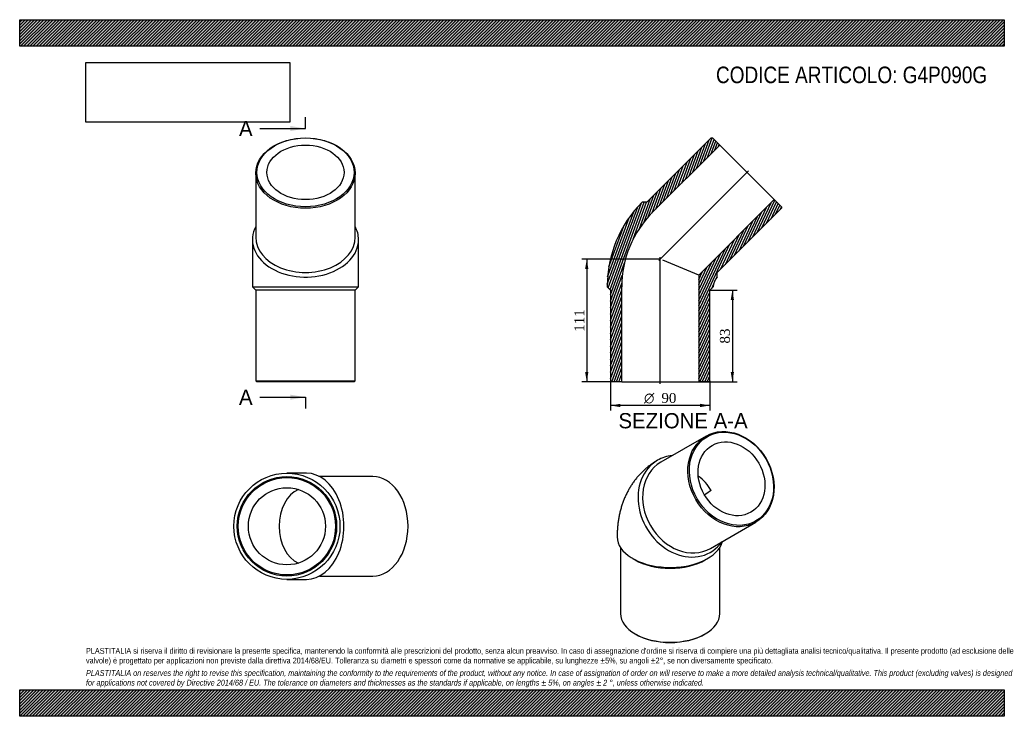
# Model space of a CAD drawing. Header units: millimetres. Extents: x 0 to 891, y 0 to 630.
import ezdxf
from ezdxf.enums import TextEntityAlignment as Align
from ezdxf.lldxf.tags import DXFTag

# ---------------------------------------------------------------- set-up
doc = ezdxf.new("R2010")
doc.units = ezdxf.units.MM
doc.header["$LTSCALE"] = 3
for name, color, linetype in [('Default', 7, 'Continuous'), ('DV4_Default', 7, 'Continuous'), ('G4P090G', 7, 'Continuous')]:
    doc.layers.add(name, color=color, linetype=linetype)
doc.styles.add('SEACAD_Solid_Edge_ANSI', font='seans.ttf')
doc.styles.add('SEACAD_Solid_Edge_ANSI1_Symbols', font='semeca1.ttf')
doc.styles.add('SEACAD_Times_New_Roman', font='times.ttf')
tags = doc.linetypes.add('CENTER2', pattern=[28.575, 19.05, -3.175, 3.175, -3.175]).pattern_tags.tags
tags[10:11] = [DXFTag(74, 4), DXFTag(75, 0), DXFTag(340, '0'), DXFTag(46, 0.0), DXFTag(50, 0.0), DXFTag(44, 0.0), DXFTag(45, 0.0)]
tags[8:9] = [DXFTag(74, 4), DXFTag(75, 0), DXFTag(340, '0'), DXFTag(46, 0.0), DXFTag(50, 0.0), DXFTag(44, 0.0), DXFTag(45, 0.0)]
tags[6:7] = [DXFTag(74, 4), DXFTag(75, 0), DXFTag(340, '0'), DXFTag(46, 0.0), DXFTag(50, 0.0), DXFTag(44, 0.0), DXFTag(45, 0.0)]
tags[4:5] = [DXFTag(74, 4), DXFTag(75, 0), DXFTag(340, '0'), DXFTag(46, 0.0), DXFTag(50, 0.0), DXFTag(44, 0.0), DXFTag(45, 0.0)]
doc.dimstyles.new('ANSImm', dxfattribs={"dimtxt": 9, "dimasz": 9, "dimexe": 4.5, "dimexo": 0, "dimgap": 2.25, "dimtad": 1, "dimdsep": 46, "dimtxsty": 'SEACAD_Times_New_Roman', "dimblk1": '_SE_FILLED', "dimblk2": '_SE_FILLED', "dimsah": 1, "dimcen": 4.5, "dimazin": 0, "dimtfac": 0.85, "dimtdec": 3, "dimtofl": 0, "dimtmove": 0, "dimatfit": 3, "dimfxl": 1, "dimarcsym": 0})
picture_1 = doc.add_image_def('image1.jpg', size_in_pixel=(4302, 1260))

# ---------------------------------------------------------------- blocks, each defined once
blk = doc.blocks.new('SE')
at = {"layer": 'G4P090G', "color": 7, "linetype": 'Continuous'}
for p, q in [((621.13, 253.46), (580.13, 229.79)), ((625.13, 151.85), (666.13, 175.52)), ((543.63, 152.68), (543.63, 92.92)), ((633.63, 92.92), (633.63, 152.68)), ((554.69, 142.73), (556.81, 141.51)), ((620.45, 141.51), (622.57, 142.73)), ((556.81, 74.55), (557.51, 74.14)), ((619.74, 74.14), (620.45, 74.55))]:
    blk.add_line(p, q, dxfattribs=at)
blk.add_arc((647.89, 166.57), 43.64, 120.40938, 130.04318, dxfattribs=at)
for centre, major_axis in [((643.63, 214.49), (22.5, -38.97)), ((644.13, 214.78), (-22, 38.11)), ((644.13, 214.78), (17.45, -30.22))]:
    blk.add_ellipse(centre, major_axis=major_axis, ratio=0.816497, dxfattribs=at)
for centre, major_axis, ratio, start_param, end_param in [((601.13, 189.96), (-24, 41.57), 0.816497, 5.927764, 6.283185), ((601.13, 189.96), (-24, 41.57), 0.816497, 0, 3.497014), ((602.63, 190.82), (22.5, -38.97), 0.816497, 3.141593, 6.283185), ((601.13, 189.96), (17.45, -30.22), 0.816497, 1.570796, 2.08391), ((588.63, 162.33), (48, 0), 0.57735, 3.141593, 6.132922), ((588.63, 159.88), (-45, 0), 0.57735, 0.785398, 2.356195), ((588.63, 92.92), (45, 0), 0.57735, 3.141593, 6.283185), ((588.63, 92.11), (-44, 0), 0.57735, 0.785398, 2.356195)]:
    blk.add_ellipse(centre, major_axis=major_axis, ratio=ratio, start_param=start_param, end_param=end_param, dxfattribs=at)
blk.add_open_spline([(577.13, 231.52), (576.09, 230.91), (574.33, 229.86), (571.51, 227.94), (568.83, 225.92), (566.23, 223.75), (563.75, 221.47), (561.38, 219.06), (559.12, 216.54), (556.98, 213.9), (554.96, 211.15), (553.07, 208.3), (551.29, 205.35), (549.65, 202.29), (548.13, 199.14), (546.75, 195.89), (545.5, 192.55), (544.39, 189.12), (543.41, 185.59), (542.58, 181.98), (541.88, 178.29), (541.34, 174.52), (540.94, 170.67), (540.7, 166.83), (540.63, 163.95), (540.63, 162.55), (540.63, 162.33)], degree=3, knots=[0, 0, 0, 0, 0.03982, 0.080903, 0.121946, 0.162986, 0.20406, 0.245207, 0.286465, 0.327875, 0.36948, 0.411321, 0.453444, 0.495893, 0.538713, 0.581949, 0.625641, 0.669828, 0.714542, 0.759806, 0.805632, 0.852018, 0.898946, 0.94638, 0.992768, 1, 1, 1, 1], dxfattribs=at)
blk = doc.blocks.new('SE1')
at = {"layer": 'G4P090G', "color": 7, "linetype": 'Continuous'}
for p, q in [((213.62, 491.23), (213.62, 433.25)), ((303.62, 433.25), (303.62, 491.23)), ((210.62, 431.13), (210.62, 388.45)), ((306.62, 388.45), (306.62, 431.13)), ((210.62, 388.45), (306.62, 388.45)), ((210.62, 388.45), (213.62, 385.45)), ((303.62, 385.45), (213.62, 385.45)), ((213.62, 385.45), (213.62, 303.45)), ((303.62, 385.45), (306.62, 388.45)), ((303.62, 303.45), (303.62, 385.45)), ((213.62, 303.45), (303.62, 303.45)), ((213.62, 303.45), (214.62, 302.45)), ((302.62, 302.45), (303.62, 303.45)), ((302.62, 302.45), (214.62, 302.45))]:
    blk.add_line(p, q, dxfattribs=at)
for centre, major_axis in [((258.62, 491.23), (-45, 0)), ((258.62, 491.94), (-44, 0)), ((258.62, 491.94), (-34.9, 0))]:
    blk.add_ellipse(centre, major_axis=major_axis, ratio=0.707107, dxfattribs=at)
for centre, major_axis, start_param, end_param in [((258.62, 431.13), (48, 0), 2.786171, 6.283185), ((258.62, 431.13), (48, 0), 0, 0.355421), ((258.62, 433.25), (-45, 0), 0, 3.141593)]:
    blk.add_ellipse(centre, major_axis=major_axis, ratio=0.707107, start_param=start_param, end_param=end_param, dxfattribs=at)
blk = doc.blocks.new('SE2')
at = {"layer": 'G4P090G', "color": 7, "linetype": 'Continuous'}
for p, q in [((259.49, 219.86), (241.81, 219.86)), ((319.59, 216.86), (271.3, 216.86)), ((271.3, 126.86), (319.59, 126.86)), ((241.81, 123.86), (259.49, 123.86))]:
    blk.add_line(p, q, dxfattribs=at)
for radius in [48, 45, 44, 34.9]:
    blk.add_circle((241.81, 171.86), radius, dxfattribs=at)
for centre, major_axis, start_param, end_param in [((259.49, 171.86), (0, -48), 0, 3.141593), ((319.59, 171.86), (0, 45), 3.141593, 6.283185), ((259.49, 171.86), (0, -34.9), 3.442843, 5.981935)]:
    blk.add_ellipse(centre, major_axis=major_axis, ratio=0.707107, start_param=start_param, end_param=end_param, dxfattribs=at)
blk = doc.blocks.new('SE4')
at = {"color": 7, "linetype": 'Continuous', "style": 'SEACAD_Solid_Edge_ANSI'}
blk.add_text('A', height=13.8, dxfattribs=at).set_placement((198.45, 538.48), align=Align.TOP_LEFT)
blk = doc.blocks.new('SE5')
at = {"color": 7, "linetype": 'Continuous', "style": 'SEACAD_Solid_Edge_ANSI'}
blk.add_text('A', height=13.8, dxfattribs=at).set_placement((198.45, 295.48), align=Align.TOP_LEFT)
blk = doc.blocks.new('SEANNOT_GROUP')
at = {"linetype": 'Continuous'}
blk.add_hatch(color=7, dxfattribs=at).paths.add_polyline_path([(244.82, 529.28), (258.62, 531.58), (244.82, 533.88)])
at = {"color": 7, "linetype": 'Continuous'}
blk.add_lwpolyline([(217.22, 531.58), (258.62, 531.58)], dxfattribs=at)
blk = doc.blocks.new('SEANNOT_GROUP1')
at = {"linetype": 'Continuous'}
blk.add_hatch(color=7, dxfattribs=at).paths.add_polyline_path([(244.82, 286.28), (258.62, 288.58), (244.82, 290.88)])
at = {"color": 7, "linetype": 'Continuous'}
blk.add_lwpolyline([(217.22, 288.58), (258.62, 288.58)], dxfattribs=at)
blk = doc.blocks.new('SE3')
at = {"layer": 'Default', "color": 7, "linetype": 'CENTER2'}
for p, q in [((258.62, 531.58), (258.62, 541.93)), ((258.62, 288.58), (258.62, 278.23))]:
    blk.add_line(p, q, dxfattribs=at)
at = {"layer": 'Default', "color": 7, "linetype": 'CENTER2', "const_width": 0.0001}
blk.add_lwpolyline([(258.62, 531.58), (258.62, 288.58)], dxfattribs=at)
at = {"layer": 'Default'}
for name in ['SE4', 'SEANNOT_GROUP', 'SE5', 'SEANNOT_GROUP1']:
    blk.add_blockref(name, (0, 0), dxfattribs=at)
blk = doc.blocks.new('SE6')
at = {"layer": 'G4P090G', "linetype": 'Continuous'}
h = blk.add_hatch(dxfattribs=at)
h.set_pattern_fill('LINE', scale=0.62992, angle=70, style=0)
edge = h.paths.add_edge_path()
edge.add_line((625.63, 523.05), (567.64, 465.07))
edge.add_line((567.64, 465.07), (563.4, 465.07))
edge.add_arc((640.02, 388.45), 108.36, 135, 180)
edge.add_line((531.66, 388.45), (534.66, 385.45))
edge.add_line((534.66, 385.45), (534.66, 303.45))
edge.add_line((534.66, 303.45), (535.66, 302.45))
edge.add_line((535.66, 302.45), (544.76, 302.45))
edge.add_line((544.76, 302.45), (544.76, 388.45))
edge.add_arc((640.02, 388.45), 95.26, 135, 180, ccw=False)
edge.add_line((572.66, 455.8), (633.47, 516.62))
edge.add_line((633.47, 516.62), (627.04, 523.05))
edge.add_line((627.04, 523.05), (625.63, 523.05))
h = blk.add_hatch(dxfattribs=at)
h.set_pattern_fill('LINE', scale=0.62992, angle=65, style=0)
edge = h.paths.add_edge_path()
edge.add_line((631.28, 401.43), (689.27, 459.41))
edge.add_line((689.27, 459.41), (689.27, 460.82))
edge.add_line((689.27, 460.82), (682.83, 467.26))
edge.add_line((682.83, 467.26), (614.56, 398.99))
edge.add_line((614.56, 398.99), (614.56, 302.45))
edge.add_line((614.56, 302.45), (623.66, 302.45))
edge.add_line((623.66, 302.45), (624.66, 303.45))
edge.add_line((624.66, 303.45), (624.66, 385.45))
edge.add_line((624.66, 385.45), (627.66, 388.45))
edge.add_arc((640.02, 388.45), 12.36, 135, 180, ccw=False)
edge.add_line((631.28, 397.19), (631.28, 401.43))
at = {"layer": 'DV4_Default', "color": 7, "linetype": 'CENTER2'}
for p, q in [((578.38, 412.16), (659.39, 493.17)), ((579.66, 300.7), (579.66, 415.32))]:
    blk.add_line(p, q, dxfattribs=at)
at = {"layer": 'G4P090G', "color": 7, "linetype": 'Continuous'}
for p, q in [((625.63, 523.05), (567.64, 465.07)), ((625.63, 523.05), (627.04, 523.05)), ((633.47, 516.62), (627.04, 523.05)), ((572.66, 455.8), (633.47, 516.62)), ((633.47, 516.62), (682.83, 467.26)), ((567.64, 465.07), (563.4, 465.07)), ((682.83, 467.26), (614.56, 398.99)), ((689.27, 460.82), (682.83, 467.26)), ((631.28, 401.43), (689.27, 459.41)), ((689.27, 460.82), (689.27, 459.41)), ((614.56, 398.99), (582.05, 412.46)), ((631.28, 397.19), (631.28, 401.43)), ((614.56, 398.99), (614.56, 302.45)), ((531.66, 388.45), (534.66, 385.45)), ((534.66, 385.45), (534.66, 303.45)), ((544.76, 302.45), (544.76, 388.45)), ((624.66, 385.45), (627.66, 388.45)), ((624.66, 303.45), (624.66, 385.45)), ((535.66, 302.45), (534.66, 303.45)), ((624.66, 303.45), (623.66, 302.45)), ((544.76, 302.45), (535.66, 302.45)), ((544.76, 302.45), (614.56, 302.45)), ((623.66, 302.45), (614.56, 302.45))]:
    blk.add_line(p, q, dxfattribs=at)
for radius in [108.36, 95.26, 12.36]:
    blk.add_arc((640.02, 388.45), radius, 135, 180, dxfattribs=at)
blk = doc.blocks.new('DMBLK39')
at = {"layer": 'Default', "linetype": 'Continuous'}
for points in [[(646.4, 376.45), (644.9, 385.45), (643.4, 376.45)], [(646.4, 311.45), (643.4, 311.45), (644.9, 302.45)]]:
    blk.add_hatch(color=7, dxfattribs=at).paths.add_polyline_path(points)
at = {"layer": 'Default', "color": 7, "linetype": 'Continuous'}
for p, q in [((624.66, 385.45), (649.4, 385.45)), ((644.9, 385.45), (644.9, 302.45)), ((614.56, 302.45), (649.4, 302.45))]:
    blk.add_line(p, q, dxfattribs=at)
at = {"layer": 'Default', "color": 7, "linetype": 'Continuous', "style": 'SEACAD_Times_New_Roman'}
blk.add_text('83', height=9, rotation=90, dxfattribs=at).set_placement((633.65, 337.12), align=Align.TOP_LEFT)
blk = doc.blocks.new('_SE_FILLED')
at = {"color": 0}
blk.add_line((0, 0), (-1, 0), dxfattribs=at)
blk.add_solid([(0, 0), (-1, -0.1665), (-1, 0.1665), (0, 0)], dxfattribs=at)
blk = doc.blocks.new('GDimGGroup')
at = {"layer": 'Default', "linetype": 'Continuous'}
for points in [[(543.66, 279.63), (543.66, 282.63), (534.66, 281.13)], [(615.66, 279.63), (624.66, 281.13), (615.66, 282.63)]]:
    blk.add_hatch(color=7, dxfattribs=at).paths.add_polyline_path(points)
at = {"layer": 'Default', "color": 7, "linetype": 'Continuous'}
for p, q in [((534.66, 303.45), (534.66, 276.63)), ((624.66, 303.45), (624.66, 276.63)), ((624.66, 281.13), (534.66, 281.13))]:
    blk.add_line(p, q, dxfattribs=at)
for s, style, p in [('O', 'SEACAD_Solid_Edge_ANSI1_Symbols', (565.01, 292.38)), ('90', 'SEACAD_Times_New_Roman', (580.67, 292.38))]:
    blk.add_text(s, height=9, dxfattribs=dict(at, style=style)).set_placement(p, align=Align.TOP_LEFT)
blk = doc.blocks.new('DMBLK40')
at = {"layer": 'Default', "linetype": 'Continuous'}
for points in [[(511.66, 404.45), (514.66, 404.45), (513.16, 413.45)], [(511.66, 311.45), (513.16, 302.45), (514.66, 311.45)]]:
    blk.add_hatch(color=7, dxfattribs=at).paths.add_polyline_path(points)
at = {"layer": 'Default', "color": 7, "linetype": 'Continuous'}
for p, q in [((579.66, 413.45), (508.66, 413.45)), ((513.16, 413.45), (513.16, 302.45)), ((544.76, 302.45), (508.66, 302.45))]:
    blk.add_line(p, q, dxfattribs=at)
at = {"layer": 'Default', "color": 7, "linetype": 'Continuous', "style": 'SEACAD_Times_New_Roman'}
blk.add_text('111', height=9, rotation=90, dxfattribs=at).set_placement((501.91, 347.71), align=Align.TOP_LEFT)

msp = doc.modelspace()

# ---------------------------------------------------------------- hatches: boundary and pattern name
at = {"layer": 'Default', "linetype": 'Continuous'}
h = msp.add_hatch(dxfattribs=at)
h.set_pattern_fill('LINE', scale=0.629921, angle=45, style=0)
h.paths.add_polyline_path([(891, 606), (891, 630), (0, 630), (0, 606)])
for points in [[(891, 606), (891, 630), (0, 630), (0, 606)], [(891, 0), (891, 24), (0, 24), (0, 0)]]:
    msp.add_hatch(color=7, dxfattribs=at).paths.add_polyline_path(points)
h = msp.add_hatch(dxfattribs=at)
h.set_pattern_fill('LINE', scale=0.62992, angle=45, style=0)
h.paths.add_polyline_path([(891, 0), (891, 24), (0, 24), (0, 0)])

# ---------------------------------------------------------------- linework, layer by layer
at = {"layer": 'Default', "color": 7, "linetype": 'Continuous'}
for p, q in [((0, 630), (891, 630)), ((0, 606), (0, 630)), ((891, 630), (891, 606)), ((891, 606), (0, 606)), ((0, 24), (891, 24)), ((0, 0), (0, 24)), ((891, 24), (891, 0)), ((891, 0), (0, 0))]:
    msp.add_line(p, q, dxfattribs=at)

# ---------------------------------------------------------------- block references
at = {"layer": 'Default'}
for name in ['SE3', 'SE1', 'SE6', 'GDimGGroup', 'SE', 'SE2']:
    msp.add_blockref(name, (0, 0), dxfattribs=at)

# ---------------------------------------------------------------- texts
at = {"layer": 'Default', "color": 7, "linetype": 'Continuous', "style": 'SEACAD_Solid_Edge_ANSI'}
msp.add_text('SEZIONE A-A', height=13.8, dxfattribs=at).set_placement((541.851, 274.234), align=Align.TOP_LEFT)
at = {"layer": 'Default', "attachment_point": 1}
for s, insert, char_height, width in [('{\\fArial Narrow|b0||i0||c0|p34;\\C7;\\H15.00000015;\\W1.;CODICE ARTICOLO: G4P090G}', (630.107, 587.604), 15, 245.43063), ("{\\fArial Narrow|b0||i0||c0|p34;\\C7;\\H5.250000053;\\W1.;PLASTITALIA si riserva il diritto di revisionare la presente specifica, mantenendo la conformità alle prescrizioni del prodotto, senza alcun preavviso. In caso di assegnazione d'ordine si riserva di compiere una più dettagliata analisi tecnico/qualitativa. Il presente prodotto (ad esclusione delle \\P}{\\fArial Narrow|b0||i0||c0|p34;\\C7;\\H5.250000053;\\W1.;valvole) è progettato per applicazioni non previste dalla direttiva 2014/68/EU. Tolleranza su diametri e spessori come da normative se applicabile, su lunghezze ±5%, su angoli ±2°, se non diversamente specificato.\\P}{\\fArial Narrow|b0||i0||c0|p34;\\C7;\\H1.500000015;\\W1.;   \\P}{\\fArial Narrow|b0||i1||c0|p34;\\C7;\\H5.250000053;\\W1.;PLASTITALIA on reserves the right to revise this specification, maintaining the conformity to the requirements of the product, without any notice. In case of assignation of order on will reserve to make a more detailed analysis technical/qualitative. This product (excluding valves) is designed \\P}{\\fArial Narrow|b0||i1||c0|p34;\\C7;\\H5.250000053;\\W1.;for applications not covered by Directive 2014/68 / EU. The tolerance on diameters and thicknesses as the standards if applicable, on lengths ± 5%, on angles ± 2 °, unless otherwise indicated.\\P}", (60, 61.807), 5.25, 771.00001)]:
    msp.add_mtext(s, dxfattribs=dict(at, insert=insert, char_height=char_height, width=width))

# ---------------------------------------------------------------- dimensions: what is measured, and where the dimension line sits
at = {"layer": 'Default', "color": 7, "linetype": 'Continuous'}
for base, p1, p2, picture, middle in [((500.125, 316.484), (579.664, 413.449), (544.764, 302.449), 'DMBLK40', (513.162, 357.949)), ((644.898, 302.449), (624.664, 385.449), (614.564, 302.449), 'DMBLK39', (644.898, 343.949))]:
    dim = msp.add_linear_dim(base=base, p1=p1, p2=p2, angle=90, text='\\A1;<>', dimstyle='ANSImm', dxfattribs=at)
    dim.commit()
    dim.dimension.update_dxf_attribs({"geometry": picture, "text_midpoint": middle, "dimtype": 160})

# ---------------------------------------------------------------- pictures from other files: only their frames are drawn
image = msp.add_image(picture_1, insert=(60, 537.31), size_in_units=(184.371, 54))
image.dxf.flags = 7

doc.saveas('drawing.dxf')
